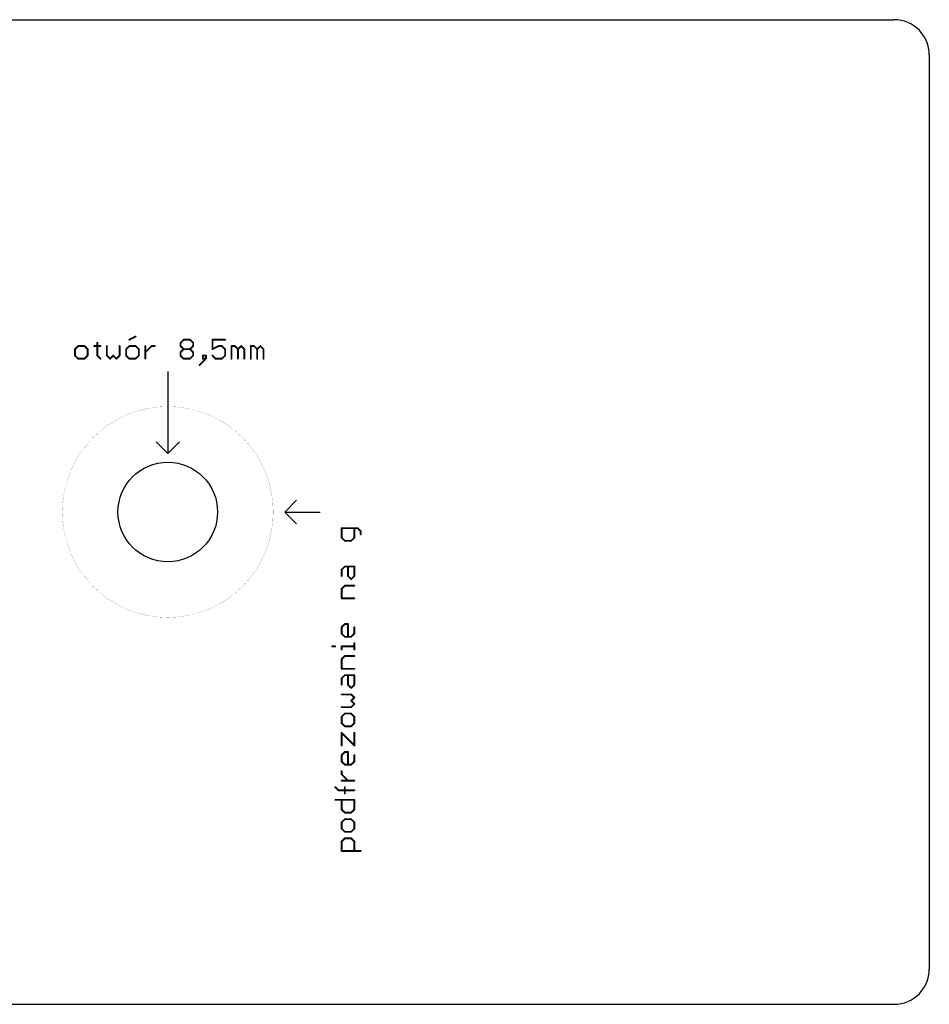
# Model space of a CAD drawing. Extents: x 0 to 330, y -6 to 84.
# Tile 5 of 5: x 252 to 330, y 0 to 84. Entities that reach past the tile are written whole.
import ezdxf

# ---------------------------------------------------------------- set-up
doc = ezdxf.new("R2010")
doc.units = 0
doc.layers.add('20', color=178, linetype='CONTINUOUS')

msp = doc.modelspace()

# ---------------------------------------------------------------- linework, layer by layer
at = {"layer": '20'}
for p, q in [((3, 84), (327, 84)), ((330, 81), (330, 3)), ((265, 54), (265, 47)), ((265, 47), (264, 48)), ((265, 47), (266, 48)), ((275, 42), (276, 43)), ((275, 42), (278, 42)), ((275, 42), (276, 41)), ((3, 0), (327, 0))]:
    msp.add_line(p, q, dxfattribs=at)
at = {"layer": '20', "const_width": 0.1524}
for points in [[(258.9845, 56.432), (258.9845, 55.3474)], [(261.7131, 56.7032), (262.2554, 56.9744)], [(266.0806, 56.432), (266.3517, 56.7032)], [(266.0806, 56.1609), (266.0806, 56.432)], [(266.3517, 56.7032), (266.8941, 56.7032)], [(266.8941, 56.7032), (267.1652, 56.432)], [(267.1652, 56.432), (267.1652, 56.1609)], [(269.8938, 56.7032), (268.8092, 56.7032)], [(268.8092, 56.7032), (268.8092, 55.8897)], [(257.3474, 56.1609), (257.0762, 55.8897)], [(257.0762, 55.8897), (257.0762, 55.3474)], [(257.8897, 56.1609), (257.3474, 56.1609)], [(258.1609, 55.8897), (257.8897, 56.1609)], [(258.1609, 55.3474), (258.1609, 55.8897)], [(258.7134, 56.1609), (259.2557, 56.1609)], [(259.8048, 56.1609), (259.8048, 55.3474)], [(260.8895, 55.3474), (260.8895, 56.1609)], [(261.7131, 56.1609), (261.442, 55.8897)], [(261.442, 55.8897), (261.442, 55.3474)], [(262.2554, 56.1609), (261.7131, 56.1609)], [(262.5266, 55.8897), (262.2554, 56.1609)], [(262.5266, 55.3474), (262.5266, 55.8897)], [(263.0791, 55.0762), (263.0791, 56.1609)], [(263.0791, 55.6185), (263.6214, 56.1609)], [(263.6214, 56.1609), (263.8926, 56.1609)], [(266.3517, 55.8897), (266.0806, 56.1609)], [(266.0806, 55.6185), (266.3517, 55.8897)], [(266.0806, 55.3474), (266.0806, 55.6185)], [(266.3517, 55.8897), (266.8941, 55.8897)], [(267.1652, 56.1609), (266.8941, 55.8897)], [(266.8941, 55.8897), (267.1652, 55.6185)], [(267.1652, 55.6185), (267.1652, 55.3474)], [(268.8092, 55.8897), (269.3515, 56.1609)], [(269.3515, 56.1609), (269.6226, 56.1609)], [(269.6226, 56.1609), (269.8938, 55.8897)], [(269.8938, 55.8897), (269.8938, 55.3474)], [(270.4463, 55.0762), (270.4463, 56.1609)], [(270.4463, 56.1609), (270.7175, 56.1609)], [(270.7175, 56.1609), (270.9886, 55.8897)], [(270.9886, 55.8897), (271.2598, 56.1609)], [(270.9886, 55.8897), (270.9886, 55.0762)], [(271.2598, 56.1609), (271.531, 55.8897)], [(271.531, 55.8897), (271.531, 55.0762)], [(272.0835, 55.0762), (272.0835, 56.1609)], [(272.0835, 56.1609), (272.3546, 56.1609)], [(272.3546, 56.1609), (272.6258, 55.8897)], [(272.6258, 55.8897), (272.897, 56.1609)], [(272.6258, 55.8897), (272.6258, 55.0762)], [(272.897, 56.1609), (273.1681, 55.8897)], [(273.1681, 55.8897), (273.1681, 55.0762)], [(257.0762, 55.3474), (257.3474, 55.0762)], [(257.3474, 55.0762), (257.8897, 55.0762)], [(257.8897, 55.0762), (258.1609, 55.3474)], [(258.9845, 55.3474), (259.2557, 55.0762)], [(259.8048, 55.3474), (260.076, 55.0762)], [(260.076, 55.0762), (260.3471, 55.3474)], [(260.3471, 55.3474), (260.6183, 55.0762)], [(260.6183, 55.0762), (260.8895, 55.3474)], [(261.442, 55.3474), (261.7131, 55.0762)], [(261.7131, 55.0762), (262.2554, 55.0762)], [(262.2554, 55.0762), (262.5266, 55.3474)], [(266.3517, 55.0762), (266.0806, 55.3474)], [(266.8941, 55.0762), (266.3517, 55.0762)], [(267.1652, 55.3474), (266.8941, 55.0762)], [(267.7177, 54.5339), (268.26, 55.0762)], [(268.26, 55.3474), (267.9889, 55.3474)], [(267.9889, 55.3474), (267.9889, 55.0762)], [(267.9889, 55.0762), (268.26, 55.0762)], [(268.26, 55.0762), (268.26, 55.3474)], [(269.0803, 55.0762), (268.8092, 55.3474)], [(269.6226, 55.0762), (269.0803, 55.0762)], [(269.8938, 55.3474), (269.6226, 55.0762)], [(281.195, 40.6282), (279.8391, 40.6282)], [(279.8391, 40.6282), (279.8391, 39.8147)], [(280.9238, 39.8147), (280.9238, 40.6282)], [(281.4661, 40.3571), (281.195, 40.6282)], [(281.4661, 40.0859), (281.4661, 40.3571)], [(279.8391, 39.8147), (280.1103, 39.5436)], [(280.1103, 39.5436), (280.6526, 39.5436)], [(280.6526, 39.5436), (280.9238, 39.8147)], [(279.8391, 37.0827), (280.1103, 37.3539)], [(279.8391, 36.5404), (279.8391, 37.0827)], [(280.1103, 37.3539), (280.9238, 37.3539)], [(280.3815, 36.5404), (280.3815, 37.3539)], [(280.9238, 37.3539), (280.9238, 36.5404)], [(280.6526, 36.2692), (280.3815, 36.5404)], [(280.9238, 36.5404), (280.6526, 36.2692)], [(279.8391, 35.4456), (280.1103, 35.7168)], [(279.8391, 34.6321), (279.8391, 35.4456)], [(280.1103, 35.7168), (280.9238, 35.7168)], [(280.9238, 34.6321), (279.8391, 34.6321)], [(279.8391, 32.1713), (280.1103, 32.4424)], [(279.8391, 31.6289), (279.8391, 32.1713)], [(280.1103, 32.4424), (280.3815, 32.4424)], [(280.3815, 32.4424), (280.3815, 31.3578)], [(280.9238, 32.1713), (280.9238, 31.6289)], [(280.1103, 31.3578), (279.8391, 31.6289)], [(280.6526, 31.3578), (280.1103, 31.3578)], [(280.9238, 31.6289), (280.6526, 31.3578)], [(279.0256, 30.5375), (279.2968, 30.5375)], [(279.8391, 30.2663), (279.8391, 30.5375)], [(279.8391, 30.5375), (280.9238, 30.5375)], [(280.9238, 30.2663), (280.9238, 30.8087)], [(279.8391, 29.4427), (280.1103, 29.7138)], [(279.8391, 28.6292), (279.8391, 29.4427)], [(280.1103, 29.7138), (280.9238, 29.7138)], [(280.9238, 28.6292), (279.8391, 28.6292)], [(279.8391, 27.8055), (280.1103, 28.0767)], [(279.8391, 27.2632), (279.8391, 27.8055)], [(280.1103, 28.0767), (280.9238, 28.0767)], [(280.3815, 27.2632), (280.3815, 28.0767)], [(280.9238, 28.0767), (280.9238, 27.2632)], [(280.6526, 26.992), (280.3815, 27.2632)], [(280.9238, 27.2632), (280.6526, 26.992)], [(280.6526, 26.4395), (279.8391, 26.4395)], [(280.9238, 26.1684), (280.6526, 26.4395)], [(280.6526, 25.8972), (280.9238, 26.1684)], [(279.8391, 25.3549), (280.6526, 25.3549)], [(280.9238, 25.626), (280.6526, 25.8972)], [(280.6526, 25.3549), (280.9238, 25.626)], [(280.1103, 24.8024), (279.8391, 24.5312)], [(279.8391, 24.5312), (279.8391, 23.9889)], [(280.6526, 24.8024), (280.1103, 24.8024)], [(280.9238, 24.5312), (280.6526, 24.8024)], [(280.9238, 23.9889), (280.9238, 24.5312)], [(279.8391, 23.9889), (280.1103, 23.7177)], [(280.1103, 23.7177), (280.6526, 23.7177)], [(280.6526, 23.7177), (280.9238, 23.9889)], [(279.8391, 22.0806), (279.8391, 23.1652)], [(279.8391, 23.1652), (280.9238, 22.0806)], [(280.9238, 22.0806), (280.9238, 23.1652)], [(279.8391, 21.2569), (280.1103, 21.5281)], [(279.8391, 20.7146), (279.8391, 21.2569)], [(280.1103, 21.5281), (280.3815, 21.5281)], [(280.3815, 21.5281), (280.3815, 20.4434)], [(280.9238, 21.2569), (280.9238, 20.7146)], [(280.1103, 20.4434), (279.8391, 20.7146)], [(280.6526, 20.4434), (280.1103, 20.4434)], [(280.9238, 20.7146), (280.6526, 20.4434)], [(279.8391, 19.6214), (279.8391, 19.8926)], [(280.3815, 19.0791), (279.8391, 19.6214)], [(279.568, 18.2588), (279.2968, 18.53)], [(280.9238, 19.0791), (279.8391, 19.0791)], [(280.1103, 17.9877), (280.1103, 18.53)], [(280.9238, 18.2588), (279.568, 18.2588)], [(279.2968, 17.4352), (280.9238, 17.4352)], [(279.8391, 16.6217), (279.8391, 17.4352)], [(280.9238, 17.4352), (280.9238, 16.6217)], [(280.1103, 16.3505), (279.8391, 16.6217)], [(280.6526, 16.3505), (280.1103, 16.3505)], [(280.9238, 16.6217), (280.6526, 16.3505)], [(280.1103, 15.798), (279.8391, 15.5269)], [(279.8391, 15.5269), (279.8391, 14.9845)], [(280.6526, 15.798), (280.1103, 15.798)], [(280.9238, 15.5269), (280.6526, 15.798)], [(280.9238, 14.9845), (280.9238, 15.5269)], [(279.8391, 14.9845), (280.1103, 14.7134)], [(280.1103, 14.7134), (280.6526, 14.7134)], [(280.6526, 14.7134), (280.9238, 14.9845)], [(279.8391, 13.8897), (280.1103, 14.1609)], [(279.8391, 13.0762), (279.8391, 13.8897)], [(280.1103, 14.1609), (280.6526, 14.1609)], [(280.6526, 14.1609), (280.9238, 13.8897)], [(280.9238, 13.8897), (280.9238, 13.0762)], [(281.4661, 13.0762), (279.8391, 13.0762)]]:
    msp.add_lwpolyline(points, dxfattribs=at)
at = {"layer": '20'}
for points, const_width in [([(259.0226, 56.432, 1), (258.9464, 56.432)], 0.0762), ([(261.6961, 56.7373, 1), (261.7302, 56.6691)], 0.0762), ([(262.2725, 56.9403, 1), (262.2384, 57.0084)], 0.0762), ([(266.0536, 56.459, 1), (266.1075, 56.4051)], 0.0762), ([(266.1187, 56.432, 1), (266.0425, 56.432)], 0.0762), ([(266.3517, 56.7413, 1), (266.3517, 56.6651)], 0.0762), ([(266.3787, 56.6762, 1), (266.3248, 56.7301)], 0.0762), ([(266.921, 56.7301, 1), (266.8671, 56.6762)], 0.0762), ([(266.8941, 56.6651, 1), (266.8941, 56.7413)], 0.0762), ([(267.2033, 56.432, 1), (267.1271, 56.432)], 0.0762), ([(267.1383, 56.4051, 1), (267.1922, 56.459)], 0.0762), ([(268.8092, 56.7413, 1), (268.8092, 56.6651)], 0.0762), ([(268.8473, 56.7032, 1), (268.7711, 56.7032)], 0.0762), ([(269.8938, 56.6651, 1), (269.8938, 56.7413)], 0.0762), ([(257.1143, 55.8897, 1), (257.0381, 55.8897)], 0.0762), ([(257.0493, 55.9166, 1), (257.1031, 55.8628)], 0.0762), ([(257.3474, 56.199, 1), (257.3474, 56.1228)], 0.0762), ([(257.3743, 56.1339, 1), (257.3204, 56.1878)], 0.0762), ([(257.9166, 56.1878, 1), (257.8628, 56.1339)], 0.0762), ([(257.8897, 56.1228, 1), (257.8897, 56.199)], 0.0762), ([(258.199, 55.8897, 1), (258.1228, 55.8897)], 0.0762), ([(258.1339, 55.8628, 1), (258.1878, 55.9166)], 0.0762), ([(258.7134, 56.199, 1), (258.7134, 56.1228)], 0.0762), ([(259.2557, 56.1228, 1), (259.2557, 56.199)], 0.0762), ([(259.8429, 56.1609, 1), (259.7667, 56.1609)], 0.0762), ([(260.9276, 56.1609, 1), (260.8514, 56.1609)], 0.0762), ([(261.4801, 55.8897, 1), (261.4039, 55.8897)], 0.0762), ([(261.415, 55.9166, 1), (261.4689, 55.8628)], 0.0762), ([(261.7131, 56.199, 1), (261.7131, 56.1228)], 0.0762), ([(261.7401, 56.1339, 1), (261.6862, 56.1878)], 0.0762), ([(262.2824, 56.1878, 1), (262.2285, 56.1339)], 0.0762), ([(262.2554, 56.1228, 1), (262.2554, 56.199)], 0.0762), ([(262.5647, 55.8897, 1), (262.4885, 55.8897)], 0.0762), ([(262.4997, 55.8628, 1), (262.5536, 55.9166)], 0.0762), ([(263.1172, 56.1609, 1), (263.041, 56.1609)], 0.0762), ([(263.0522, 55.6455, 1), (263.106, 55.5916)], 0.0762), ([(263.6214, 56.199, 1), (263.6214, 56.1228)], 0.0762), ([(263.6484, 56.1339, 1), (263.5945, 56.1878)], 0.0762), ([(263.8926, 56.1228, 1), (263.8926, 56.199)], 0.0762), ([(266.1075, 56.1878, 1), (266.0536, 56.1339)], 0.0762), ([(266.0536, 55.6455, 1), (266.1075, 55.5916)], 0.0762), ([(266.0425, 56.1609, 1), (266.1187, 56.1609)], 0.0762), ([(266.1187, 55.6185, 1), (266.0425, 55.6185)], 0.0762), ([(266.3517, 55.9278, 1), (266.3517, 55.8516)], 0.0762), ([(266.3787, 55.8628, 1), (266.3248, 55.9166)], 0.0762), ([(266.3248, 55.8628, 1), (266.3787, 55.9166)], 0.0762), ([(266.921, 55.9166, 1), (266.8671, 55.8628)], 0.0762), ([(266.8671, 55.9166, 1), (266.921, 55.8628)], 0.0762), ([(266.8941, 55.8516, 1), (266.8941, 55.9278)], 0.0762), ([(267.1271, 56.1609, 1), (267.2033, 56.1609)], 0.0762), ([(267.2033, 55.6185, 1), (267.1271, 55.6185)], 0.0762), ([(267.1922, 56.1339, 1), (267.1383, 56.1878)], 0.0762), ([(267.1383, 55.5916, 1), (267.1922, 55.6455)], 0.0762), ([(268.7921, 55.9238, 1), (268.8262, 55.8556)], 0.0762), ([(268.7711, 55.8897, 1), (268.8473, 55.8897)], 0.0762), ([(269.3515, 56.199, 1), (269.3515, 56.1228)], 0.0762), ([(269.3685, 56.1268, 1), (269.3344, 56.1949)], 0.0762), ([(269.6496, 56.1878, 1), (269.5957, 56.1339)], 0.0762), ([(269.6226, 56.1228, 1), (269.6226, 56.199)], 0.0762), ([(269.9319, 55.8897, 1), (269.8557, 55.8897)], 0.0762), ([(269.8669, 55.8628, 1), (269.9208, 55.9166)], 0.0762), ([(270.4844, 56.1609, 1), (270.4082, 56.1609)], 0.0762), ([(270.4463, 56.199, 1), (270.4463, 56.1228)], 0.0762), ([(270.7444, 56.1878, 1), (270.6905, 56.1339)], 0.0762), ([(270.7175, 56.1228, 1), (270.7175, 56.199)], 0.0762), ([(271.0267, 55.8897, 1), (270.9505, 55.8897)], 0.0762), ([(270.9617, 55.9166, 1), (271.0156, 55.8628)], 0.0762), ([(270.9617, 55.8628, 1), (271.0156, 55.9166)], 0.0762), ([(271.2867, 56.1878, 1), (271.2329, 56.1339)], 0.0762), ([(271.2867, 56.1339, 1), (271.2329, 56.1878)], 0.0762), ([(271.5691, 55.8897, 1), (271.4929, 55.8897)], 0.0762), ([(271.504, 55.8628, 1), (271.5579, 55.9166)], 0.0762), ([(272.1216, 56.1609, 1), (272.0454, 56.1609)], 0.0762), ([(272.0835, 56.199, 1), (272.0835, 56.1228)], 0.0762), ([(272.3816, 56.1878, 1), (272.3277, 56.1339)], 0.0762), ([(272.3546, 56.1228, 1), (272.3546, 56.199)], 0.0762), ([(272.6639, 55.8897, 1), (272.5877, 55.8897)], 0.0762), ([(272.5989, 55.9166, 1), (272.6527, 55.8628)], 0.0762), ([(272.5989, 55.8628, 1), (272.6527, 55.9166)], 0.0762), ([(272.9239, 56.1878, 1), (272.87, 56.1339)], 0.0762), ([(272.9239, 56.1339, 1), (272.87, 56.1878)], 0.0762), ([(273.2062, 55.8897, 1), (273.13, 55.8897)], 0.0762), ([(273.1412, 55.8628, 1), (273.1951, 55.9166)], 0.0762), ([(257.1031, 55.3743, 1), (257.0493, 55.3204)], 0.0762), ([(257.0381, 55.3474, 1), (257.1143, 55.3474)], 0.0762), ([(257.3474, 55.1143, 1), (257.3474, 55.0381)], 0.0762), ([(257.3204, 55.0493, 1), (257.3743, 55.1031)], 0.0762), ([(257.8628, 55.1031, 1), (257.9166, 55.0493)], 0.0762), ([(257.8897, 55.0381, 1), (257.8897, 55.1143)], 0.0762), ([(258.1228, 55.3474, 1), (258.199, 55.3474)], 0.0762), ([(258.1878, 55.3204, 1), (258.1339, 55.3743)], 0.0762), ([(259.0115, 55.3743, 1), (258.9576, 55.3204)], 0.0762), ([(258.9464, 55.3474, 1), (259.0226, 55.3474)], 0.0762), ([(259.2287, 55.0493, 1), (259.2826, 55.1031)], 0.0762), ([(259.8317, 55.3743, 1), (259.7779, 55.3204)], 0.0762), ([(259.7667, 55.3474, 1), (259.8429, 55.3474)], 0.0762), ([(260.049, 55.1031, 1), (260.1029, 55.0493)], 0.0762), ([(260.049, 55.0493, 1), (260.1029, 55.1031)], 0.0762), ([(260.3741, 55.3743, 1), (260.3202, 55.3204)], 0.0762), ([(260.3741, 55.3204, 1), (260.3202, 55.3743)], 0.0762), ([(260.5913, 55.1031, 1), (260.6452, 55.0493)], 0.0762), ([(260.5913, 55.0493, 1), (260.6452, 55.1031)], 0.0762), ([(260.8514, 55.3474, 1), (260.9276, 55.3474)], 0.0762), ([(260.9164, 55.3204, 1), (260.8625, 55.3743)], 0.0762), ([(261.4689, 55.3743, 1), (261.415, 55.3204)], 0.0762), ([(261.4039, 55.3474, 1), (261.4801, 55.3474)], 0.0762), ([(261.7131, 55.1143, 1), (261.7131, 55.0381)], 0.0762), ([(261.6862, 55.0493, 1), (261.7401, 55.1031)], 0.0762), ([(262.2285, 55.1031, 1), (262.2824, 55.0493)], 0.0762), ([(262.2554, 55.0381, 1), (262.2554, 55.1143)], 0.0762), ([(262.4885, 55.3474, 1), (262.5647, 55.3474)], 0.0762), ([(262.5535, 55.3204, 1), (262.4997, 55.3743)], 0.0762), ([(263.041, 55.0762, 1), (263.1172, 55.0762)], 0.0762), ([(266.1075, 55.3743, 1), (266.0536, 55.3204)], 0.0762), ([(266.0425, 55.3474, 1), (266.1187, 55.3474)], 0.0762), ([(266.3517, 55.1143, 1), (266.3517, 55.0381)], 0.0762), ([(266.3248, 55.0493, 1), (266.3787, 55.1031)], 0.0762), ([(266.8671, 55.1031, 1), (266.921, 55.0493)], 0.0762), ([(266.8941, 55.0381, 1), (266.8941, 55.1143)], 0.0762), ([(267.1271, 55.3474, 1), (267.2033, 55.3474)], 0.0762), ([(267.1922, 55.3204, 1), (267.1383, 55.3743)], 0.0762), ([(267.9889, 55.3855, 1), (267.9889, 55.3093)], 0.0762), ([(268.027, 55.3474, 1), (267.9508, 55.3474)], 0.0762), ([(267.9889, 55.1143, 1), (267.9889, 55.0381)], 0.0762), ([(267.9508, 55.0762, 1), (268.027, 55.0762)], 0.0762), ([(268.2981, 55.3474, 1), (268.2219, 55.3474)], 0.0762), ([(268.2219, 55.0762, 1), (268.2981, 55.0762)], 0.0762), ([(268.287, 55.0493, 1), (268.2331, 55.1031)], 0.0762), ([(268.26, 55.3093, 1), (268.26, 55.3855)], 0.0762), ([(268.26, 55.0381, 1), (268.26, 55.1143)], 0.0762), ([(268.8361, 55.3743, 1), (268.7822, 55.3204)], 0.0762), ([(269.0803, 55.1143, 1), (269.0803, 55.0381)], 0.0762), ([(269.0534, 55.0493, 1), (269.1073, 55.1031)], 0.0762), ([(269.5957, 55.1031, 1), (269.6496, 55.0493)], 0.0762), ([(269.6226, 55.0381, 1), (269.6226, 55.1143)], 0.0762), ([(269.8557, 55.3474, 1), (269.9319, 55.3474)], 0.0762), ([(269.9208, 55.3204, 1), (269.8669, 55.3743)], 0.0762), ([(270.4082, 55.0762, 1), (270.4844, 55.0762)], 0.0762), ([(270.9505, 55.0762, 1), (271.0267, 55.0762)], 0.0762), ([(271.4929, 55.0762, 1), (271.5691, 55.0762)], 0.0762), ([(272.0454, 55.0762, 1), (272.1216, 55.0762)], 0.0762), ([(272.5877, 55.0762, 1), (272.6639, 55.0762)], 0.0762), ([(273.13, 55.0762, 1), (273.2062, 55.0762)], 0.0762), ([(267.6908, 54.5608, 1), (267.7447, 54.5069)], 0.0762), ([(265, 33, 1), (265, 51, 1), (265, 33)], 0.01), ([(279.8391, 40.6663, 1), (279.8391, 40.5901)], 0.0762), ([(279.8772, 40.6282, 1), (279.801, 40.6282)], 0.0762), ([(280.9619, 40.6282, 1), (280.8857, 40.6282)], 0.0762), ([(281.2219, 40.6552, 1), (281.168, 40.6013)], 0.0762), ([(281.195, 40.5901, 1), (281.195, 40.6663)], 0.0762), ([(281.5042, 40.3571, 1), (281.428, 40.3571)], 0.0762), ([(281.4392, 40.3301, 1), (281.4931, 40.384)], 0.0762), ([(279.8661, 39.8417, 1), (279.8122, 39.7878)], 0.0762), ([(279.801, 39.8147, 1), (279.8772, 39.8147)], 0.0762), ([(280.1103, 39.5817, 1), (280.1103, 39.5055)], 0.0762), ([(280.0834, 39.5166, 1), (280.1372, 39.5705)], 0.0762), ([(280.6257, 39.5705, 1), (280.6796, 39.5166)], 0.0762), ([(280.6526, 39.5055, 1), (280.6526, 39.5817)], 0.0762), ([(280.8857, 39.8147, 1), (280.9619, 39.8147)], 0.0762), ([(280.9507, 39.7878, 1), (280.8969, 39.8417)], 0.0762), ([(281.428, 40.0859, 1), (281.5042, 40.0859)], 0.0762), ([(279.8772, 37.0827, 1), (279.801, 37.0827)], 0.0762), ([(279.8122, 37.1097, 1), (279.8661, 37.0558)], 0.0762), ([(280.1103, 37.392, 1), (280.1103, 37.3158)], 0.0762), ([(280.1372, 37.327, 1), (280.0834, 37.3808)], 0.0762), ([(280.4196, 37.3539, 1), (280.3434, 37.3539)], 0.0762), ([(280.9619, 37.3539, 1), (280.8857, 37.3539)], 0.0762), ([(280.9238, 37.3158, 1), (280.9238, 37.392)], 0.0762), ([(279.801, 36.5404, 1), (279.8772, 36.5404)], 0.0762), ([(280.4084, 36.5674, 1), (280.3545, 36.5135)], 0.0762), ([(280.3434, 36.5404, 1), (280.4196, 36.5404)], 0.0762), ([(280.6257, 36.2962, 1), (280.6796, 36.2423)], 0.0762), ([(280.6257, 36.2423, 1), (280.6796, 36.2962)], 0.0762), ([(280.8857, 36.5404, 1), (280.9619, 36.5404)], 0.0762), ([(280.9507, 36.5135, 1), (280.8969, 36.5674)], 0.0762), ([(279.8772, 35.4456, 1), (279.801, 35.4456)], 0.0762), ([(279.8122, 35.4725, 1), (279.8661, 35.4186)], 0.0762), ([(280.1103, 35.7549, 1), (280.1103, 35.6787)], 0.0762), ([(280.1372, 35.6898, 1), (280.0834, 35.7437)], 0.0762), ([(280.9238, 35.6787, 1), (280.9238, 35.7549)], 0.0762), ([(279.8391, 34.6702, 1), (279.8391, 34.594)], 0.0762), ([(279.801, 34.6321, 1), (279.8772, 34.6321)], 0.0762), ([(280.9238, 34.594, 1), (280.9238, 34.6702)], 0.0762), ([(279.8772, 32.1713, 1), (279.801, 32.1713)], 0.0762), ([(279.8122, 32.1982, 1), (279.8661, 32.1443)], 0.0762), ([(280.1103, 32.4805, 1), (280.1103, 32.4043)], 0.0762), ([(280.1372, 32.4155, 1), (280.0834, 32.4694)], 0.0762), ([(280.4196, 32.4424, 1), (280.3434, 32.4424)], 0.0762), ([(280.3815, 32.4043, 1), (280.3815, 32.4805)], 0.0762), ([(280.9619, 32.1713, 1), (280.8857, 32.1713)], 0.0762), ([(279.8661, 31.6559, 1), (279.8122, 31.602)], 0.0762), ([(279.801, 31.6289, 1), (279.8772, 31.6289)], 0.0762), ([(280.1103, 31.3959, 1), (280.1103, 31.3197)], 0.0762), ([(280.0834, 31.3308, 1), (280.1372, 31.3847)], 0.0762), ([(280.3434, 31.3578, 1), (280.4196, 31.3578)], 0.0762), ([(280.6257, 31.3847, 1), (280.6796, 31.3308)], 0.0762), ([(280.6526, 31.3197, 1), (280.6526, 31.3959)], 0.0762), ([(280.8857, 31.6289, 1), (280.9619, 31.6289)], 0.0762), ([(280.9507, 31.602, 1), (280.8969, 31.6559)], 0.0762), ([(279.0256, 30.5756, 1), (279.0256, 30.4994)], 0.0762), ([(279.2968, 30.4994, 1), (279.2968, 30.5756)], 0.0762), ([(279.8772, 30.5375, 1), (279.801, 30.5375)], 0.0762), ([(279.8391, 30.5756, 1), (279.8391, 30.4994)], 0.0762), ([(279.801, 30.2663, 1), (279.8772, 30.2663)], 0.0762), ([(280.9619, 30.8087, 1), (280.8857, 30.8087)], 0.0762), ([(280.8857, 30.2663, 1), (280.9619, 30.2663)], 0.0762), ([(280.9238, 30.4994, 1), (280.9238, 30.5756)], 0.0762), ([(279.8772, 29.4427, 1), (279.801, 29.4427)], 0.0762), ([(279.8122, 29.4696, 1), (279.8661, 29.4157)], 0.0762), ([(280.1103, 29.7519, 1), (280.1103, 29.6757)], 0.0762), ([(280.1372, 29.6869, 1), (280.0834, 29.7408)], 0.0762), ([(280.9238, 29.6757, 1), (280.9238, 29.7519)], 0.0762), ([(279.8391, 28.6673, 1), (279.8391, 28.5911)], 0.0762), ([(279.801, 28.6292, 1), (279.8772, 28.6292)], 0.0762), ([(280.9238, 28.5911, 1), (280.9238, 28.6673)], 0.0762), ([(279.8772, 27.8055, 1), (279.801, 27.8055)], 0.0762), ([(279.8122, 27.8325, 1), (279.8661, 27.7786)], 0.0762), ([(280.1103, 28.1148, 1), (280.1103, 28.0386)], 0.0762), ([(280.1372, 28.0497, 1), (280.0834, 28.1036)], 0.0762), ([(280.4196, 28.0767, 1), (280.3434, 28.0767)], 0.0762), ([(280.9619, 28.0767, 1), (280.8857, 28.0767)], 0.0762), ([(280.9238, 28.0386, 1), (280.9238, 28.1148)], 0.0762), ([(279.801, 27.2632, 1), (279.8772, 27.2632)], 0.0762), ([(280.4084, 27.2901, 1), (280.3545, 27.2362)], 0.0762), ([(280.3434, 27.2632, 1), (280.4196, 27.2632)], 0.0762), ([(280.6257, 27.019, 1), (280.6796, 26.9651)], 0.0762), ([(280.6257, 26.9651, 1), (280.6796, 27.019)], 0.0762), ([(280.8857, 27.2632, 1), (280.9619, 27.2632)], 0.0762), ([(280.9507, 27.2362, 1), (280.8969, 27.2901)], 0.0762), ([(279.8391, 26.4776, 1), (279.8391, 26.4014)], 0.0762), ([(280.6796, 26.4665, 1), (280.6257, 26.4126)], 0.0762), ([(280.6526, 26.4014, 1), (280.6526, 26.4776)], 0.0762), ([(280.9507, 26.1414, 1), (280.8969, 26.1953)], 0.0762), ([(280.8969, 26.1414, 1), (280.9507, 26.1953)], 0.0762), ([(279.8391, 25.393, 1), (279.8391, 25.3168)], 0.0762), ([(280.6257, 25.3818, 1), (280.6796, 25.3279)], 0.0762), ([(280.6796, 25.9241, 1), (280.6257, 25.8703)], 0.0762), ([(280.6257, 25.9241, 1), (280.6796, 25.8703)], 0.0762), ([(280.6526, 25.3168, 1), (280.6526, 25.393)], 0.0762), ([(280.9507, 25.5991, 1), (280.8969, 25.653)], 0.0762), ([(280.8969, 25.5991, 1), (280.9507, 25.653)], 0.0762), ([(279.8772, 24.5312, 1), (279.801, 24.5312)], 0.0762), ([(279.8122, 24.5582, 1), (279.8661, 24.5043)], 0.0762), ([(280.1103, 24.8405, 1), (280.1103, 24.7643)], 0.0762), ([(280.1372, 24.7754, 1), (280.0834, 24.8293)], 0.0762), ([(280.6796, 24.8293, 1), (280.6257, 24.7754)], 0.0762), ([(280.6526, 24.7643, 1), (280.6526, 24.8405)], 0.0762), ([(280.9619, 24.5312, 1), (280.8857, 24.5312)], 0.0762), ([(280.8969, 24.5043, 1), (280.9507, 24.5581)], 0.0762), ([(279.8661, 24.0158, 1), (279.8122, 23.9619)], 0.0762), ([(279.801, 23.9889, 1), (279.8772, 23.9889)], 0.0762), ([(280.1103, 23.7558, 1), (280.1103, 23.6796)], 0.0762), ([(280.0834, 23.6908, 1), (280.1372, 23.7447)], 0.0762), ([(280.6257, 23.7447, 1), (280.6796, 23.6908)], 0.0762), ([(280.6526, 23.6796, 1), (280.6526, 23.7558)], 0.0762), ([(280.8857, 23.9889, 1), (280.9619, 23.9889)], 0.0762), ([(280.9507, 23.9619, 1), (280.8969, 24.0158)], 0.0762), ([(279.8661, 23.1922, 1), (279.8122, 23.1383)], 0.0762), ([(279.8772, 23.1652, 1), (279.801, 23.1652)], 0.0762), ([(280.9619, 23.1652, 1), (280.8857, 23.1652)], 0.0762), ([(279.801, 22.0806, 1), (279.8772, 22.0806)], 0.0762), ([(280.8857, 22.0806, 1), (280.9619, 22.0806)], 0.0762), ([(280.8969, 22.0536, 1), (280.9507, 22.1075)], 0.0762), ([(279.8772, 21.2569, 1), (279.801, 21.2569)], 0.0762), ([(279.8122, 21.2838, 1), (279.8661, 21.23)], 0.0762), ([(280.1103, 21.5662, 1), (280.1103, 21.49)], 0.0762), ([(280.1372, 21.5011, 1), (280.0834, 21.555)], 0.0762), ([(280.4196, 21.5281, 1), (280.3434, 21.5281)], 0.0762), ([(280.3815, 21.49, 1), (280.3815, 21.5662)], 0.0762), ([(280.9619, 21.2569, 1), (280.8857, 21.2569)], 0.0762), ([(279.8661, 20.7415, 1), (279.8122, 20.6876)], 0.0762), ([(279.801, 20.7146, 1), (279.8772, 20.7146)], 0.0762), ([(280.1103, 20.4815, 1), (280.1103, 20.4053)], 0.0762), ([(280.0834, 20.4165, 1), (280.1372, 20.4703)], 0.0762), ([(280.3434, 20.4434, 1), (280.4196, 20.4434)], 0.0762), ([(280.6257, 20.4703, 1), (280.6796, 20.4165)], 0.0762), ([(280.6526, 20.4053, 1), (280.6526, 20.4815)], 0.0762), ([(280.8857, 20.7146, 1), (280.9619, 20.7146)], 0.0762), ([(280.9507, 20.6876, 1), (280.8969, 20.7415)], 0.0762), ([(279.8772, 19.8926, 1), (279.801, 19.8926)], 0.0762), ([(279.8661, 19.6484, 1), (279.8122, 19.5945)], 0.0762), ([(279.801, 19.6214, 1), (279.8772, 19.6214)], 0.0762), ([(279.3238, 18.5569, 1), (279.2699, 18.5031)], 0.0762), ([(279.8391, 19.1172, 1), (279.8391, 19.041)], 0.0762), ([(280.1484, 18.53, 1), (280.0722, 18.53)], 0.0762), ([(280.3545, 19.0522, 1), (280.4084, 19.106)], 0.0762), ([(280.9238, 19.041, 1), (280.9238, 19.1172)], 0.0762), ([(279.568, 18.2969, 1), (279.568, 18.2207)], 0.0762), ([(279.541, 18.2319, 1), (279.5949, 18.2858)], 0.0762), ([(280.0722, 17.9877, 1), (280.1484, 17.9877)], 0.0762), ([(280.9238, 18.2207, 1), (280.9238, 18.2969)], 0.0762), ([(279.2968, 17.4733, 1), (279.2968, 17.3971)], 0.0762), ([(279.8772, 17.4352, 1), (279.801, 17.4352)], 0.0762), ([(280.9619, 17.4352, 1), (280.8857, 17.4352)], 0.0762), ([(280.9238, 17.3971, 1), (280.9238, 17.4733)], 0.0762), ([(279.8661, 16.6486, 1), (279.8122, 16.5947)], 0.0762), ([(279.801, 16.6217, 1), (279.8772, 16.6217)], 0.0762), ([(280.1103, 16.3886, 1), (280.1103, 16.3124)], 0.0762), ([(280.0834, 16.3236, 1), (280.1372, 16.3775)], 0.0762), ([(280.6257, 16.3775, 1), (280.6796, 16.3236)], 0.0762), ([(280.6526, 16.3124, 1), (280.6526, 16.3886)], 0.0762), ([(280.8857, 16.6217, 1), (280.9619, 16.6217)], 0.0762), ([(280.9507, 16.5947, 1), (280.8969, 16.6486)], 0.0762), ([(279.8772, 15.5269, 1), (279.801, 15.5269)], 0.0762), ([(279.8122, 15.5538, 1), (279.8661, 15.4999)], 0.0762), ([(280.1103, 15.8361, 1), (280.1103, 15.7599)], 0.0762), ([(280.1372, 15.7711, 1), (280.0834, 15.825)], 0.0762), ([(280.6796, 15.825, 1), (280.6257, 15.7711)], 0.0762), ([(280.6526, 15.7599, 1), (280.6526, 15.8361)], 0.0762), ([(280.9619, 15.5269, 1), (280.8857, 15.5269)], 0.0762), ([(280.8969, 15.4999, 1), (280.9507, 15.5538)], 0.0762), ([(279.8661, 15.0115, 1), (279.8122, 14.9576)], 0.0762), ([(279.801, 14.9845, 1), (279.8772, 14.9845)], 0.0762), ([(280.1103, 14.7515, 1), (280.1103, 14.6753)], 0.0762), ([(280.0834, 14.6864, 1), (280.1372, 14.7403)], 0.0762), ([(280.6257, 14.7403, 1), (280.6796, 14.6864)], 0.0762), ([(280.6526, 14.6753, 1), (280.6526, 14.7515)], 0.0762), ([(280.8857, 14.9845, 1), (280.9619, 14.9845)], 0.0762), ([(280.9507, 14.9576, 1), (280.8969, 15.0115)], 0.0762), ([(279.8772, 13.8897, 1), (279.801, 13.8897)], 0.0762), ([(279.8122, 13.9166, 1), (279.8661, 13.8628)], 0.0762), ([(280.1103, 14.199, 1), (280.1103, 14.1228)], 0.0762), ([(280.1372, 14.1339, 1), (280.0834, 14.1878)], 0.0762), ([(280.6796, 14.1878, 1), (280.6257, 14.1339)], 0.0762), ([(280.6526, 14.1228, 1), (280.6526, 14.199)], 0.0762), ([(280.9619, 13.8897, 1), (280.8857, 13.8897)], 0.0762), ([(280.8969, 13.8628, 1), (280.9507, 13.9166)], 0.0762), ([(279.8391, 13.1143, 1), (279.8391, 13.0381)], 0.0762), ([(279.801, 13.0762, 1), (279.8772, 13.0762)], 0.0762), ([(280.8857, 13.0762, 1), (280.9619, 13.0762)], 0.0762), ([(281.4661, 13.0381, 1), (281.4661, 13.1143)], 0.0762)]:
    msp.add_lwpolyline(points, format="xyb", dxfattribs=dict(at, const_width=const_width))
msp.add_circle((265, 42), 4.25, dxfattribs=at)
for centre, start, end in [((327, 81), 0, 90), ((327, 3), 270, 0)]:
    msp.add_arc(centre, 3, start, end, dxfattribs=at)

doc.saveas('drawing.dxf')
